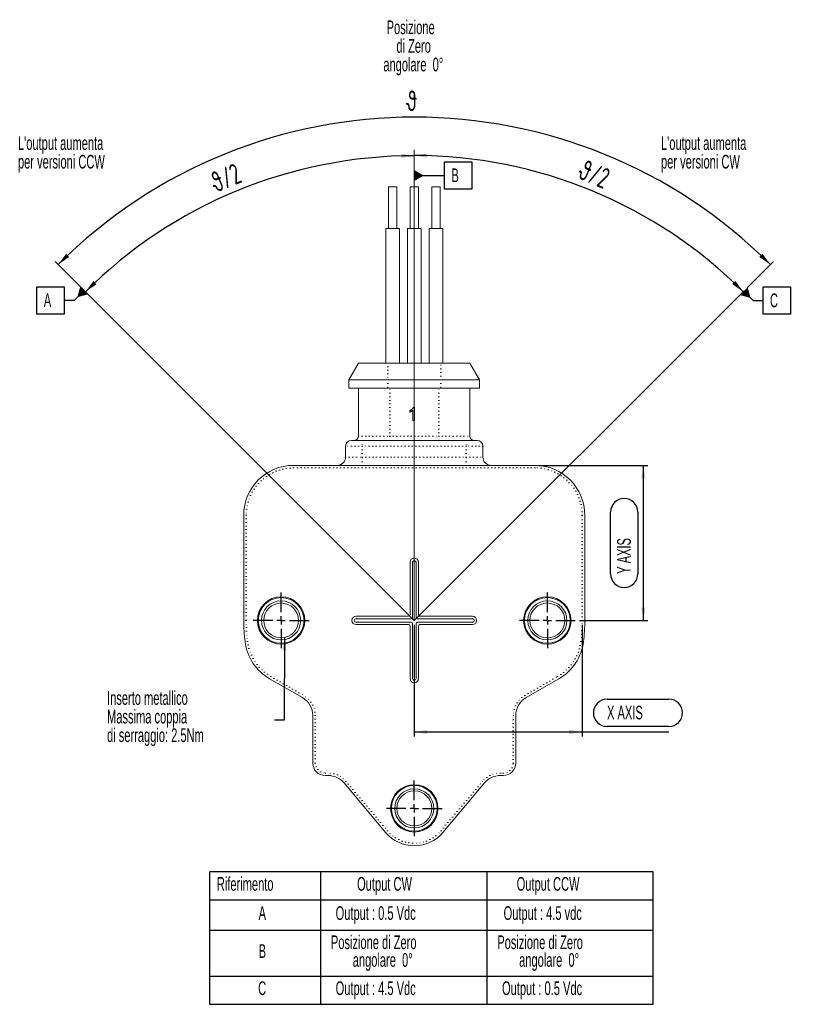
# Model space of a CAD drawing. Header units: millimetres. Extents: x 61 to 501, y 93 to 402.
# Tile 3 of 3: x 338 to 501, y 201 to 402. Entities that reach past the tile are written whole.
import ezdxf

# ---------------------------------------------------------------- set-up
doc = ezdxf.new("R2010")
doc.units = ezdxf.units.MM
doc.linetypes.add('DOT2', pattern=[0.635, 0, -0.635])
doc.layers.add('LINEE_SOTTILI', color=7, linetype='Continuous')
doc.styles.add('SLDTEXTSTYLE0', font='TXT', dxfattribs={"width": 0.605})
doc.styles.add('SLDTEXTSTYLE9', font='TXT', dxfattribs={"width": 0.605, "bigfont": 'bigfont'})
doc.dimstyles.new('SLDDIMSTYLE1', dxfattribs={"dimtxt": 2.8, "dimasz": 2.7, "dimexe": 0, "dimexo": 0.0625, "dimgap": 0.7, "dimtad": 1, "dimlfac": 0.588235, "dimrnd": 1e-09, "dimzin": 12, "dimdsep": 46, "dimtxsty": 'SLDTEXTSTYLE0', "dimsah": 1, "dimcen": 0.09, "dimadec": 0, "dimazin": 3, "dimtfac": 1, "dimtofl": 0, "dimtmove": 0, "dimatfit": 3, "dimfxl": 0, "dimfrac": 2, "dimtolj": 1, "dimtzin": 12, "dimarcsym": 0})
doc.dimstyles.new('SLDDIMSTYLE3', dxfattribs={"dimtxt": 0.18, "dimasz": 2.7, "dimexe": 0, "dimexo": 0.0625, "dimgap": 0, "dimtad": 0, "dimtih": 1, "dimtoh": 1, "dimdec": 0, "dimrnd": 1e-09, "dimzin": 0, "dimdsep": 46, "dimtxsty": 'Standard', "dimsah": 1, "dimcen": 0.09, "dimadec": 0, "dimazin": 0, "dimtfac": 2.7, "dimtdec": 0, "dimtofl": 0, "dimtmove": 0, "dimatfit": 3, "dimfxl": 0, "dimfrac": 2, "dimtolj": 1, "dimtzin": 0, "dimarcsym": 0})
doc.dimstyles.new('SLDDIMSTYLE7', dxfattribs={"dimtxt": 4.10931, "dimasz": 2.7, "dimexe": 0, "dimexo": 0.0625, "dimgap": 1.027327, "dimtad": 1, "dimdec": 4, "dimlfac": 0.588235, "dimzin": 12, "dimdsep": 46, "dimtxsty": 'SLDTEXTSTYLE0', "dimsah": 1, "dimcen": 0.09, "dimadec": 3, "dimazin": 3, "dimtfac": 1, "dimtdec": 3, "dimtofl": 0, "dimtmove": 0, "dimatfit": 3, "dimfxl": 0, "dimfrac": 2, "dimtolj": 1, "dimtzin": 12, "dimarcsym": 0})

# ---------------------------------------------------------------- blocks, each defined once
blk = doc.blocks.new('SW_TABLEANNOTATION_0')
at = {"layer": 'LINEE_SOTTILI', "color": 0}
for p, q in [((0, 0), (0, -27.11)), ((90.7, 0), (0, 0)), ((22.7, 0), (22.7, -27.11)), ((56.7, 0), (56.7, -27.11)), ((90.7, -27.11), (90.7, 0)), ((0, -5.78), (90.7, -5.78)), ((0, -11.94), (90.7, -11.94)), ((0, -21.33), (90.7, -21.33)), ((0, -27.11), (90.7, -27.11))]:
    blk.add_line(p, q, dxfattribs=at)
at = {"layer": 'LINEE_SOTTILI', "color": 0, "char_height": 2.8, "attachment_point": 1, "style": 'SLDTEXTSTYLE0'}
for s, insert in [('Riferimento', (1.52, -1.09)), ('Output CW', (30.19, -1.09)), ('Output CCW', (62.8, -1.09)), ('A', (10.06, -7.06)), ('Output : 0.5 Vdc', (25.8, -7.06)), ('Output : 4.5 vdc', (60.12, -7.06)), ('Posizione di Zero', (24.83, -13.02)), ('Posizione di Zero', (58.83, -13.02)), ('B', (10.06, -14.83)), ('angolare  0°', (29.3, -16.64)), ('angolare  0°', (63.3, -16.64)), ('C', (9.96, -22.42)), ('Output : 4.5 Vdc', (25.8, -22.42)), ('Output : 0.5 Vdc', (59.8, -22.42))]:
    blk.add_mtext(s, dxfattribs=dict(at, insert=insert))
blk = doc.blocks.new('_D_14')
at = {"layer": 'LINEE_SOTTILI', "color": 7}
blk.add_line((355.24, 342.25), (350.43, 347.06), dxfattribs=at)
blk.add_arc((418.25, 279.24), 95.01, 90, 135, dxfattribs=at)
for points in [[(418.25, 374.25), (415.54, 374.66), (415.55, 373.76)], [(351.06, 346.42), (353.31, 347.98), (352.69, 348.63)]]:
    blk.add_solid(points, dxfattribs=at)
at = {"layer": 'LINEE_SOTTILI', "color": 7, "insert": (376.21, 370.58), "char_height": 4.233, "attachment_point": 1, "rotation": 22.5, "style": 'SLDTEXTSTYLE9'}
blk.add_mtext('\\M+183C6/2', dxfattribs=at)
blk = doc.blocks.new('_D_15')
at = {"layer": 'LINEE_SOTTILI', "color": 7}
blk.add_arc((418.25, 279.24), 95.06, 45, 90, dxfattribs=at)
for points in [[(418.25, 374.3), (420.94, 373.81), (420.95, 374.71)], [(485.47, 346.46), (483.85, 348.66), (483.22, 348.02)]]:
    blk.add_solid(points, dxfattribs=at)
at = {"layer": 'LINEE_SOTTILI', "color": 7, "insert": (453.13, 373.59), "char_height": 4.233, "attachment_point": 1, "rotation": 337.5, "style": 'SLDTEXTSTYLE9'}
blk.add_mtext('\\M+183C6/2', dxfattribs=at)
blk = doc.blocks.new('_D_16')
at = {"layer": 'LINEE_SOTTILI', "color": 7}
for p, q in [((355.24, 342.25), (344.85, 352.64)), ((486.31, 347.3), (491.65, 352.64))]:
    blk.add_line(p, q, dxfattribs=at)
blk.add_arc((418.25, 279.24), 102.9, 45, 135, dxfattribs=at)
for points in [[(345.49, 352), (347.73, 353.56), (347.11, 354.21)], [(491.01, 352), (489.39, 354.21), (488.76, 353.56)]]:
    blk.add_solid(points, dxfattribs=at)
at = {"layer": 'LINEE_SOTTILI', "color": 7, "insert": (416.72, 387.6), "char_height": 4.233, "attachment_point": 1, "style": 'SLDTEXTSTYLE9'}
blk.add_mtext('\\M+183C6', dxfattribs=at)
blk = doc.blocks.new('_D_17')
at = {"layer": 'LINEE_SOTTILI', "color": 7}
for p, q in [((418.25, 278.34), (418.25, 255.54)), ((452.59, 278.34), (452.59, 255.54)), ((457.64, 263.14), (470.26, 263.14)), ((418.25, 256.44), (452.59, 256.44)), ((452.59, 256.44), (470.26, 256.44)), ((470.26, 257.56), (457.64, 257.56))]:
    blk.add_line(p, q, dxfattribs=at)
for centre, start, end in [((457.64, 260.35), 90, 270), ((470.26, 260.35), 270, 90)]:
    blk.add_arc(centre, 2.79, start, end, dxfattribs=at)
for points in [[(418.25, 256.44), (420.95, 255.99), (420.95, 256.89)], [(452.59, 256.44), (449.89, 256.89), (449.89, 255.99)]]:
    blk.add_solid(points, dxfattribs=at)
at = {"layer": 'LINEE_SOTTILI', "color": 7, "insert": (457.64, 261.81), "char_height": 2.8, "attachment_point": 1, "style": 'SLDTEXTSTYLE0'}
blk.add_mtext('X AXIS', dxfattribs=at)
blk = doc.blocks.new('_D_18')
at = {"layer": 'LINEE_SOTTILI', "color": 7}
for p, q in [((443.8, 310.94), (465.96, 310.94)), ((465.06, 279.24), (465.06, 310.94)), ((458.37, 288.78), (458.37, 301.4)), ((463.95, 301.4), (463.95, 288.78)), ((452.04, 279.24), (465.96, 279.24))]:
    blk.add_line(p, q, dxfattribs=at)
for centre, start, end in [((461.16, 301.4), 0, 180), ((461.16, 288.78), 180, 0)]:
    blk.add_arc(centre, 2.79, start, end, dxfattribs=at)
for points in [[(465.06, 310.94), (464.61, 308.24), (465.51, 308.24)], [(465.06, 279.24), (465.51, 281.94), (464.61, 281.94)]]:
    blk.add_solid(points, dxfattribs=at)
at = {"layer": 'LINEE_SOTTILI', "color": 7, "insert": (459.7, 288.78), "char_height": 2.8, "attachment_point": 1, "rotation": 90, "style": 'SLDTEXTSTYLE0'}
blk.add_mtext('Y AXIS', dxfattribs=at)
blk = doc.blocks.new('SW_NOTE_9')
at = {"layer": 'LINEE_SOTTILI', "color": 0, "char_height": 2.8, "attachment_point": 1, "style": 'SLDTEXTSTYLE0'}
for s, insert in [('Inserto metallico', (-34.18, 5.94)), ('Massima coppia', (-34.18, 2.14)), ('di serraggio: 2.5Nm', (-34.18, -1.66))]:
    blk.add_mtext(s, dxfattribs=dict(at, insert=insert))
blk = doc.blocks.new('SW_NOTE_10')
at = {"layer": 'LINEE_SOTTILI', "color": 0, "char_height": 2.8, "attachment_point": 1, "style": 'SLDTEXTSTYLE0'}
for s, insert in [("L'output aumenta", (0, 3.6)), ('per versioni CW', (0, -0.2))]:
    blk.add_mtext(s, dxfattribs=dict(at, insert=insert))
blk = doc.blocks.new('SW_NOTE_11')
at = {"layer": 'LINEE_SOTTILI', "color": 0, "char_height": 2.8, "attachment_point": 2, "style": 'SLDTEXTSTYLE0'}
for s, insert in [('Posizione', (8.14, 3.6)), ('di Zero', (8.75, -0.2)), ('angolare  0°', (8.68, -4))]:
    blk.add_mtext(s, dxfattribs=dict(at, insert=insert))
blk = doc.blocks.new('SW_NOTE_12')
at = {"layer": 'LINEE_SOTTILI', "color": 0, "char_height": 2.8, "attachment_point": 1, "style": 'SLDTEXTSTYLE0'}
for s, insert in [("L'output aumenta", (0, 3.6)), ('per versioni CCW', (0, -0.2))]:
    blk.add_mtext(s, dxfattribs=dict(at, insert=insert))
blk = doc.blocks.new('SW_CENTERMARKSYMBOL_4')
at = {"layer": 'LINEE_SOTTILI', "color": 0}
for p, q in [((0, 1.7), (0, 5.695)), ((-1.7, 0), (-5.695, 0)), ((0, 0), (-0.85, 0)), ((0, 0), (0, 0.85)), ((0, 0), (0, -0.85)), ((0, 0), (0.85, 0)), ((1.7, 0), (5.695, 0)), ((0, -1.7), (0, -5.695))]:
    blk.add_line(p, q, dxfattribs=at)
blk = doc.blocks.new('SW_CENTERMARKSYMBOL_5')
at = {"layer": 'LINEE_SOTTILI', "color": 0}
for p, q in [((0, 1.7), (0, 5.695)), ((-1.7, 0), (-5.695, 0)), ((0, 0), (-0.85, 0)), ((0, 0), (0, 0.85)), ((0, 0), (0, -0.85)), ((0, 0), (0.85, 0)), ((1.7, 0), (5.695, 0)), ((0, -1.7), (0, -5.695))]:
    blk.add_line(p, q, dxfattribs=at)
blk = doc.blocks.new('SW_CENTERMARKSYMBOL_6')
at = {"layer": 'LINEE_SOTTILI', "color": 0}
for p, q in [((0, 1.7), (0, 5.695)), ((-1.7, 0), (-5.695, 0)), ((0, 0), (-0.85, 0)), ((0, 0), (0, 0.85)), ((0, 0), (0, -0.85)), ((0, 0), (0.85, 0)), ((1.7, 0), (5.695, 0)), ((0, -1.7), (0, -5.695))]:
    blk.add_line(p, q, dxfattribs=at)
blk = doc.blocks.new('SW_DATUMTAG_0')
at = {"layer": 'LINEE_SOTTILI', "color": 0}
for p, q in [((-1.41, -0.65), (-1.41, 4.95)), ((-1.41, 4.95), (4.19, 4.95)), ((4.19, 4.95), (4.19, -0.65)), ((8.23, 4.19), (6.19, 2.15)), ((13.33, -0.91), (6.8, 5.62)), ((6.19, 2.15), (4.19, 2.15)), ((4.19, -0.65), (-1.41, -0.65))]:
    blk.add_line(p, q, dxfattribs=at)
blk.add_solid([(9.02, 3.4), (7.44, 4.98), (6.84, 2.8)], dxfattribs=at)
at = {"layer": 'LINEE_SOTTILI', "color": 0, "insert": (0, 3.6), "char_height": 2.8, "attachment_point": 1, "style": 'SLDTEXTSTYLE0'}
blk.add_mtext('A', dxfattribs=at)
blk = doc.blocks.new('SW_DATUMTAG_1')
at = {"layer": 'LINEE_SOTTILI', "color": 0}
for p, q in [((-5.35, 4.09), (-3.41, 2.15)), ((-1.41, -0.65), (-1.41, 4.95)), ((-1.41, 4.95), (4.19, 4.95)), ((4.19, 4.95), (4.19, -0.65)), ((-3.41, 2.15), (-1.41, 2.15)), ((4.19, -0.65), (-1.41, -0.65))]:
    blk.add_line(p, q, dxfattribs=at)
blk.add_solid([(-6.14, 3.3), (-4.56, 4.88), (-3.96, 2.7)], dxfattribs=at)
at = {"layer": 'LINEE_SOTTILI', "color": 0, "insert": (0, 3.6), "char_height": 2.8, "attachment_point": 1, "style": 'SLDTEXTSTYLE0'}
blk.add_mtext('C', dxfattribs=at)
blk = doc.blocks.new('SW_DATUMTAG_2')
at = {"layer": 'LINEE_SOTTILI', "color": 0}
for p, q in [((-1.41, -0.65), (-1.41, 4.95)), ((-1.41, 4.95), (4.19, 4.95)), ((4.19, 4.95), (4.19, -0.65)), ((-7.6, 2.15), (-1.41, 2.15)), ((4.19, -0.65), (-1.41, -0.65))]:
    blk.add_line(p, q, dxfattribs=at)
blk.add_solid([(-7.6, 1.03), (-7.6, 3.27), (-5.64, 2.15)], dxfattribs=at)
at = {"layer": 'LINEE_SOTTILI', "color": 0, "insert": (0, 3.6), "char_height": 2.8, "attachment_point": 1, "style": 'SLDTEXTSTYLE0'}
blk.add_mtext('B', dxfattribs=at)

msp = doc.modelspace()

# ---------------------------------------------------------------- linework, layer by layer
at = {"color": 7, "linetype": 'Continuous', "lineweight": 15}
for p, q in [((412.97809, 367.89393), (412.97809, 359.39393)), ((412.97809, 367.89393), (414.67809, 367.89393)), ((414.67809, 359.39393), (414.67809, 367.89393)), ((417.39809, 367.89393), (417.39809, 359.39393)), ((417.39809, 367.89393), (418.20872, 367.89393)), ((418.20872, 367.89393), (419.09809, 367.89393)), ((419.09809, 359.39393), (419.09809, 367.89393)), ((421.81809, 367.89393), (421.81809, 359.39393)), ((421.81809, 367.89393), (423.06811, 367.89393)), ((423.06811, 367.89393), (423.51809, 367.89393)), ((423.51809, 359.39393), (423.51809, 367.89393)), ((412.42559, 359.39393), (412.42559, 331.85393)), ((412.83879, 359.39393), (412.42559, 359.39393)), ((415.23059, 359.39393), (412.83879, 359.39393)), ((415.23059, 331.85393), (415.23059, 359.39393)), ((416.84559, 359.39393), (416.84559, 331.85393)), ((419.65059, 359.39393), (416.84559, 359.39393)), ((419.65059, 331.85393), (419.65059, 359.39393)), ((421.26559, 359.39393), (421.26559, 331.85393)), ((424.07059, 359.39393), (421.26559, 359.39393)), ((424.07059, 331.85393), (424.07059, 359.39393)), ((406.86608, 331.85393), (404.90309, 328.45393)), ((406.86608, 331.85393), (412.85059, 331.85393)), ((412.85059, 331.85393), (423.64559, 331.85393)), ((423.64559, 331.85393), (429.6301, 331.85393)), ((431.59309, 328.45393), (429.6301, 331.85393)), ((404.90309, 328.45393), (404.90309, 326.75393)), ((412.85059, 328.45393), (404.90309, 328.45393)), ((423.64559, 328.45393), (412.85059, 328.45393)), ((431.59309, 328.45393), (423.64559, 328.45393)), ((431.59309, 326.75393), (431.59309, 328.45393)), ((404.90309, 326.75393), (412.85059, 326.75393)), ((406.85809, 326.75393), (406.85809, 316.89393)), ((412.85059, 326.75393), (423.64559, 326.75393)), ((423.64559, 326.75393), (431.59309, 326.75393)), ((429.63809, 316.89393), (429.63809, 326.75393)), ((417.34197, 321.8278), (417.34197, 322.14927)), ((417.96966, 320.10927), (417.96966, 322.22882)), ((418.0939, 322.82927), (418.31838, 322.82927)), ((418.31838, 322.82927), (418.31838, 320.10927)), ((418.31838, 320.10927), (417.96966, 320.10927)), ((404.22309, 312.64393), (404.22309, 314.85393)), ((405.41309, 316.04393), (407.62309, 316.04393)), ((407.62309, 316.04393), (428.87309, 316.04393)), ((428.87309, 316.04393), (431.08309, 316.04393)), ((432.27309, 314.85393), (432.27309, 312.64393)), ((393.59809, 310.94393), (442.89809, 310.94393)), ((383.39809, 279.23893), (383.39809, 300.74393)), ((453.09809, 300.74393), (453.09809, 279.23893)), ((417.39809, 291.13893), (417.39809, 280.38338)), ((417.88884, 291.13893), (417.88884, 279.89263)), ((418.60734, 279.89263), (418.60734, 291.13893)), ((419.09809, 280.38338), (419.09809, 291.13893)), ((417.10364, 280.08893), (406.34809, 280.08893)), ((430.14809, 280.08893), (419.39254, 280.08893)), ((417.59439, 279.59818), (406.34809, 279.59818)), ((406.34809, 278.87968), (417.59439, 278.87968)), ((406.34809, 278.38893), (417.10364, 278.38893)), ((417.39809, 278.09448), (417.39809, 267.33893)), ((417.88884, 278.58523), (417.88884, 267.33893)), ((418.60734, 267.33893), (418.60734, 278.58523)), ((430.14809, 279.59818), (418.90179, 279.59818)), ((418.90179, 278.87968), (430.14809, 278.87968)), ((419.09809, 267.33893), (419.09809, 278.09448)), ((419.39254, 278.38893), (430.14809, 278.38893)), ((395.38309, 263.4658), (388.69074, 267.32963)), ((447.80543, 267.32963), (441.11309, 263.4658)), ((397.50809, 250.08393), (397.50809, 259.78519)), ((438.98809, 259.78519), (438.98809, 250.08393)), ((400.64536, 247.53393), (400.05809, 247.53393)), ((412.38785, 235.9016), (403.90105, 246.01578)), ((432.59513, 246.01578), (424.10833, 235.9016)), ((436.43809, 247.53393), (435.85081, 247.53393))]:
    msp.add_line(p, q, dxfattribs=at)
at = {"color": 8, "linetype": 'DOT2', "lineweight": 0}
for p, q in [((412.85059, 331.85393), (412.85059, 328.45393)), ((423.64559, 328.45393), (423.64559, 331.85393)), ((412.85059, 328.45393), (412.85059, 326.75393)), ((423.64559, 328.45393), (423.64559, 326.75393)), ((413.23309, 316.89393), (413.23309, 326.75393)), ((423.26309, 316.89393), (423.26309, 326.75393)), ((406.85809, 316.89393), (413.23309, 316.89393)), ((413.23309, 316.04393), (413.23309, 316.89393)), ((413.23309, 316.89393), (423.26309, 316.89393)), ((423.26309, 316.89393), (429.63809, 316.89393)), ((423.26309, 316.89393), (423.26309, 316.04393)), ((407.62309, 314.85393), (404.22309, 314.85393)), ((407.62309, 316.04393), (407.62309, 314.85393)), ((428.87309, 314.85393), (407.62309, 314.85393)), ((407.62309, 314.85393), (407.62309, 312.64393)), ((428.87309, 316.04393), (428.87309, 314.85393)), ((428.87309, 312.64393), (428.87309, 314.85393)), ((432.27309, 314.85393), (428.87309, 314.85393)), ((404.22309, 312.64393), (407.62309, 312.64393)), ((407.62309, 310.94393), (407.62309, 312.64393)), ((407.62309, 312.64393), (428.87309, 312.64393)), ((428.87309, 310.94393), (428.87309, 312.64393)), ((428.87309, 312.64393), (432.27309, 312.64393)), ((393.59809, 310.43393), (393.59809, 310.94393)), ((442.89809, 310.43393), (393.59809, 310.43393)), ((442.89809, 310.43393), (442.89809, 310.94393)), ((383.39809, 300.74393), (383.90809, 300.74393)), ((383.90809, 300.74393), (383.90809, 279.23893)), ((452.58809, 300.74393), (453.09809, 300.74393)), ((452.58809, 279.23893), (452.58809, 300.74393)), ((417.88884, 291.13893), (417.39809, 291.13893)), ((418.60734, 291.13893), (419.09809, 291.13893)), ((406.34809, 279.59818), (406.34809, 280.08893)), ((417.59439, 279.59818), (417.10364, 280.08893)), ((417.39809, 280.38338), (417.88884, 279.89263)), ((418.60734, 279.89263), (419.09809, 280.38338)), ((419.39254, 280.08893), (418.90179, 279.59818)), ((430.14809, 279.59818), (430.14809, 280.08893)), ((383.39809, 279.23893), (383.90809, 279.23893)), ((406.34809, 278.87968), (406.34809, 278.38893)), ((417.10364, 278.38893), (417.59439, 278.87968)), ((417.88884, 278.58523), (417.39809, 278.09448)), ((419.09809, 278.09448), (418.60734, 278.58523)), ((418.90179, 278.87968), (419.39254, 278.38893)), ((430.14809, 278.87968), (430.14809, 278.38893)), ((452.58809, 279.23893), (453.09809, 279.23893)), ((383.67046, 274.89032), (384.17648, 274.95396)), ((452.3197, 274.95396), (452.82571, 274.89032)), ((388.69074, 267.32963), (388.94574, 267.7713)), ((388.94574, 267.7713), (395.63809, 263.90747)), ((440.85809, 263.90747), (447.55043, 267.7713)), ((447.55043, 267.7713), (447.80543, 267.32963)), ((417.88884, 267.33893), (417.39809, 267.33893)), ((418.60734, 267.33893), (419.09809, 267.33893)), ((395.38309, 263.4658), (395.63809, 263.90747)), ((440.85809, 263.90747), (441.11309, 263.4658)), ((397.50809, 259.78519), (398.01809, 259.78519)), ((398.01809, 259.78519), (398.01809, 250.08393)), ((438.47809, 259.78519), (438.98809, 259.78519)), ((438.47809, 250.08393), (438.47809, 259.78519)), ((397.50809, 250.08393), (398.01809, 250.08393)), ((438.47809, 250.08393), (438.98809, 250.08393)), ((400.05809, 247.53393), (400.05809, 248.04393)), ((400.05809, 248.04393), (400.64536, 248.04393)), ((400.64536, 247.53393), (400.64536, 248.04393)), ((435.85081, 248.04393), (436.43809, 248.04393)), ((435.85081, 248.04393), (435.85081, 247.53393)), ((436.43809, 248.04393), (436.43809, 247.53393)), ((403.90105, 246.01578), (404.29173, 246.3436)), ((404.29173, 246.3436), (412.77853, 236.22943)), ((423.71764, 236.22943), (432.20444, 246.3436)), ((432.20444, 246.3436), (432.59513, 246.01578)), ((412.38785, 235.9016), (412.77853, 236.22943)), ((424.10833, 235.9016), (423.71764, 236.22943))]:
    msp.add_line(p, q, dxfattribs=at)
at = {"color": 7, "linetype": 'Continuous', "lineweight": 15}
for centre, radius in [((391.04809, 279.23893), 4.845), ((391.04809, 279.23893), 4.675), ((445.44809, 279.23893), 4.845), ((445.44809, 279.23893), 4.675), ((391.04809, 279.23893), 3.995), ((391.04809, 279.23893), 3.57), ((445.44809, 279.23893), 3.995), ((445.44809, 279.23893), 3.57), ((418.24809, 240.81893), 4.845), ((418.24809, 240.81893), 4.675), ((418.24809, 240.81893), 3.995), ((418.24809, 240.81893), 3.57)]:
    msp.add_circle(centre, radius, dxfattribs=at)
for centre, radius, start, end in [((406.00809, 316.89393), 0.85, 270, 0), ((430.48809, 316.89393), 0.85, 180, 270), ((405.41309, 314.85393), 1.19, 90, 180), ((431.08309, 314.85393), 1.19, 0, 90), ((402.52309, 312.64393), 1.7, 270, 0), ((433.97309, 312.64393), 1.7, 180, 270), ((393.59809, 300.74393), 10.2, 90, 180), ((442.89809, 300.74393), 10.2, 0, 90), ((418.24809, 291.13893), 0.85, 0, 180), ((418.24809, 291.13893), 0.35925, 0, 180), ((406.34809, 279.23893), 0.85, 90, 270), ((430.14809, 279.23893), 0.85, 270, 90), ((418.24809, 279.23893), 34.85, 180, 187.1680932), ((406.34809, 279.23893), 0.35925, 90, 270), ((430.14809, 279.23893), 0.35925, 270, 90), ((418.24809, 279.23893), 34.85, 352.8319068, 0), ((393.79074, 276.16308), 10.2, 187.1680932, 240), ((442.70543, 276.16308), 10.2, 300, 352.8319068), ((418.24809, 267.33893), 0.85, 180, 0), ((418.24809, 267.33893), 0.35925, 180, 0), ((393.25809, 259.78519), 4.25, 0, 60), ((443.23809, 259.78519), 4.25, 120, 180), ((400.05809, 250.08393), 2.55, 180, 270), ((436.43809, 250.08393), 2.55, 270, 0), ((400.64536, 243.28393), 4.25, 40, 90), ((435.85081, 243.28393), 4.25, 90, 140), ((418.24809, 240.81893), 7.65, 220, 320)]:
    msp.add_arc(centre, radius, start, end, dxfattribs=at)
at = {"color": 8, "linetype": 'DOT2', "lineweight": 0}
for centre, radius, start, end in [((393.59809, 300.74393), 9.69, 90, 180), ((442.89809, 300.74393), 9.69, 0, 90), ((418.24809, 279.23893), 34.34, 180, 187.1680932), ((418.24809, 279.23893), 34.34, 352.8319068, 0), ((393.79074, 276.16308), 9.69, 187.1680932, 240), ((442.70543, 276.16308), 9.69, 300, 352.8319068), ((393.25809, 259.78519), 4.76, 0, 60), ((443.23809, 259.78519), 4.76, 120, 180), ((400.05809, 250.08393), 2.04, 180, 270), ((436.43809, 250.08393), 2.04, 270, 0), ((400.64536, 243.28393), 4.76, 40, 90), ((435.85081, 243.28393), 4.76, 90, 140), ((418.24809, 240.81893), 7.14, 220, 320)]:
    msp.add_arc(centre, radius, start, end, dxfattribs=at)
at = {"color": 7, "linetype": 'Continuous', "lineweight": 15}
for centre, major_axis, start_param, end_param in [((417.00549, 280.48153), (0.31038, -0.31038), 5.624127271, 6.942243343), ((417.49624, 279.99078), (0.31038, -0.31038), 5.624127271, 6.942243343), ((418.99994, 279.99078), (0.31038, 0.31038), 2.482534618, 3.800650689), ((419.49069, 280.48153), (0.31038, 0.31038), 2.482534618, 3.800650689), ((417.00549, 277.99633), (-0.31038, -0.31038), 2.482534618, 3.800650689), ((417.49624, 278.48708), (-0.31038, -0.31038), 2.482534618, 3.800650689), ((418.99994, 278.48708), (-0.31038, 0.31038), 5.624127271, 6.942243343), ((419.49069, 277.99633), (-0.31038, 0.31038), 5.624127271, 6.942243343)]:
    msp.add_ellipse(centre, major_axis=major_axis, ratio=0.774596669, start_param=start_param, end_param=end_param, dxfattribs=at)
for points, knots in [([(417.34197, 322.14927), (417.38555, 322.17171), (417.47143, 322.21594), (417.59277, 322.29234), (417.70605, 322.37515), (417.8094, 322.46436), (417.90205, 322.55556), (417.98012, 322.64757), (418.04545, 322.73704), (418.07822, 322.79944), (418.0939, 322.82927)], [0, 0, 0, 0, 0.142657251, 0.281168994, 0.416977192, 0.550852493, 0.67836417, 0.795032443, 0.901998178, 1, 1, 1, 1]), ([(417.96966, 322.22882), (417.94959, 322.20946), (417.90785, 322.16921), (417.83731, 322.11225), (417.75857, 322.05453), (417.67267, 321.99901), (417.5851, 321.94675), (417.50048, 321.89975), (417.42021, 321.85998), (417.36734, 321.83823), (417.34197, 321.8278)], [0, 0, 0, 0, 0.1116703, 0.232094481, 0.362743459, 0.50255751, 0.641525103, 0.771098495, 0.890161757, 1, 1, 1, 1])]:
    msp.add_open_spline(points, degree=3, knots=knots, dxfattribs=at)
at = {"layer": 'LINEE_SOTTILI', "color": 7, "lineweight": 0}
for q in [(418.24809, 375.48062), (485.67167, 346.66251), (355.87825, 341.60877)]:
    msp.add_line((418.24809, 279.23893), q, dxfattribs=at)

# ---------------------------------------------------------------- block references
at = {"layer": 'LINEE_SOTTILI', "color": 7}
for name, p in [('SW_NOTE_11', (409.3717, 398.31093)), ('SW_NOTE_12', (337.27418, 374.63555)), ('SW_NOTE_10', (468.67443, 374.63555)), ('SW_DATUMTAG_2', (425.84467, 368.05338)), ('SW_DATUMTAG_0', (342.55171, 342.51784)), ('SW_DATUMTAG_1', (490.93106, 342.48325)), ('SW_CENTERMARKSYMBOL_5', (391.04809, 279.23893)), ('SW_CENTERMARKSYMBOL_6', (445.44809, 279.23893)), ('SW_NOTE_9', (389.65789, 258.84211)), ('SW_CENTERMARKSYMBOL_4', (418.24809, 240.81893))]:
    msp.add_blockref(name, p, dxfattribs=at)
at = {"layer": 'LINEE_SOTTILI'}
msp.add_blockref('SW_TABLEANNOTATION_0', (376.38233, 227.86966), dxfattribs=at)

# ---------------------------------------------------------------- dimensions: what is measured, and where the dimension line sits
at = {"layer": 'LINEE_SOTTILI', "color": 7}
for base, line1, line2, text, picture, middle in [((418.24809, 382.1413), ((485.67167, 346.66251), (418.24809, 279.23893)), ((355.87825, 341.60877), (418.24809, 279.23893)), 'θ', '_D_16', (418.24809, 382.1413)), ((381.88803, 367.01988), ((418.24809, 375.48062), (418.24809, 279.23893)), ((355.87825, 341.60877), (418.24809, 279.23893)), 'θ/2', '_D_14', (381.88803, 367.01988)), ((454.62695, 367.06527), ((485.67167, 346.66251), (418.24809, 279.23893)), ((418.24809, 375.48062), (418.24809, 279.23893)), 'θ/2', '_D_15', (454.62695, 367.06527))]:
    dim = msp.add_angular_dim_2l(base=base, line1=line1, line2=line2, text=text, dimstyle='SLDDIMSTYLE7', dxfattribs=at)
    dim.commit()
    dim.dimension.update_dxf_attribs({"geometry": picture, "text_midpoint": middle, "dimtype": 162})
dim = msp.add_linear_dim(base=(463.94884, 310.94393), p1=(451.14309, 279.23893), p2=(442.89809, 310.94393), angle=90, dimstyle='SLDDIMSTYLE1', dxfattribs=at)
dim.commit()
dim.dimension.update_dxf_attribs({"geometry": '_D_18', "text_midpoint": (463.94884, 295.09143), "dimtype": 160})
dim = msp.add_linear_dim(base=(452.58809, 257.55915), p1=(418.24809, 279.23893), p2=(452.58809, 279.23893), dimstyle='SLDDIMSTYLE1', dxfattribs=at)
dim.commit()
dim.dimension.update_dxf_attribs({"geometry": '_D_17', "text_midpoint": (463.94884, 257.55915), "dimtype": 160})

# ---------------------------------------------------------------- leaders
msp.add_leader([(391.73544, 275.73572), (391.65789, 258.84211), (389.65789, 258.84211)], dimstyle='SLDDIMSTYLE3', dxfattribs=at)

doc.saveas('drawing.dxf')
